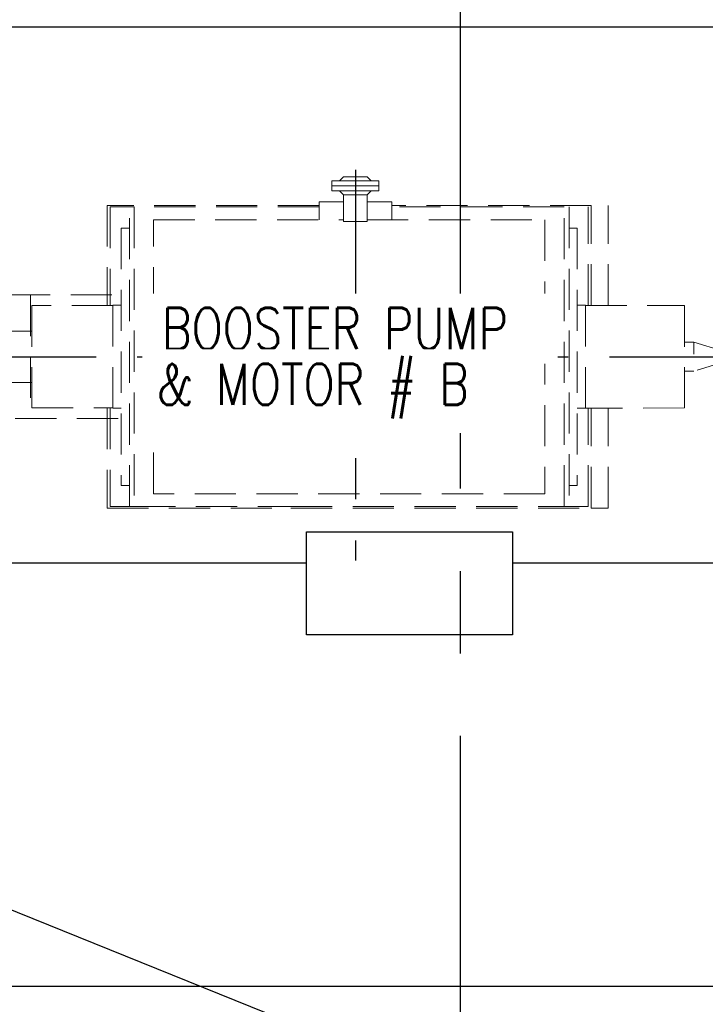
# Model space of a CAD drawing. Extents: x -7650383 to 4934791, y -114316 to 1826789.
# Tile 69 of 256: x 247252 to 250580, y 290512 to 295293. Entities that reach past the tile are written whole.
import ezdxf

# ---------------------------------------------------------------- set-up
doc = ezdxf.new("R2010")
doc.units = 0
doc.header["$LTSCALE"] = 800
doc.header["$MEASUREMENT"] = 0
doc.set_wipeout_variables(frame=1)
for name, pattern in [('CENTER', [2, 1.25, -0.25, 0.25, -0.25]), ('CENTER2', [1.125, 0.75, -0.125, 0.125, -0.125]), ('GTCHAIN', [24, 16, -3.2, 1.6, -3.2]), ('GTDASH', [12, 8, -4]), ('GTDOT', [6, 1.6, -4.4]), ('HIDDEN', [0.375, 0.25, -0.125])]:
    doc.linetypes.add(name, pattern=pattern)
for name, color, linetype in [('0-7-COL', 2, 'CENTER'), ('DIM', 4, 'CONTINUOUS'), ('EQP', 1, 'CONTINUOUS'), ('GRID', 8, 'CENTER'), ('HANGERS', 1, 'CONTINUOUS'), ('TEXT', 3, 'CONTINUOUS')]:
    doc.layers.add(name, color=color, linetype=linetype)
doc.layers.add('EQPT', color=8, linetype='HIDDEN', lineweight=9)
doc.styles.add('ROMANS', font='ISO9.shx', dxfattribs={"width": 0.8})
doc.styles.add('S1', font='SIMPLEX.SHX', dxfattribs={"height": 200})
doc.styles.add('S3', font='ROMANS1.SHX', dxfattribs={"width": 0.8})
doc.dimstyles.new('STANDARD$0', dxfattribs={"dimtxt": 250, "dimasz": 200, "dimexe": 0, "dimexo": 0, "dimgap": 100, "dimtad": 1, "dimdec": 0, "dimzin": 0, "dimdsep": 46, "dimtxsty": 'S1', "dimcen": 0, "dimadec": 0, "dimazin": 0, "dimtfac": 1, "dimtdec": 0, "dimtmove": 2, "dimatfit": 3, "dimfxl": 1, "dimtolj": 1, "dimtzin": 0, "dimarcsym": 0})

# ---------------------------------------------------------------- blocks, each defined once
blk = doc.blocks.new('*D354')
at = {"layer": 'DIM', "color": 9, "lineweight": -2, "transparency": 16777216}
for p, q in [((238261.1932794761, 292780.7436693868), (238261.1932794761, 290597.9235907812)), ((251731.1932794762, 292621.0390872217), (251731.1932794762, 290597.9235907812)), ((251431.1932794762, 290597.9235907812), (238561.1932794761, 290597.9235907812))]:
    blk.add_line(p, q, dxfattribs=at)
at = {"layer": 'DIM', "color": 9, "transparency": 16777216}
for points in [[(238561.1932794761, 290647.9235907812), (238561.1932794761, 290547.9235907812), (238261.1932794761, 290597.9235907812)], [(251431.1932794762, 290647.9235907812), (251431.1932794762, 290547.9235907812), (251731.1932794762, 290597.9235907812)]]:
    blk.add_solid(points, dxfattribs=at)
at = {"layer": 'DIM', "transparency": 16777216, "insert": (244996.1932794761, 290872.9235907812), "char_height": 350, "attachment_point": 5, "style": 'ROMANS'}
blk.add_mtext('\\A1;13470', dxfattribs=at)
blk = doc.blocks.new('BFP')
at = {"layer": '0-7-COL', "linetype": 'CENTER2', "ltscale": 2}
for p, q in [((63869.7873851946, 129129.8871447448), (63869.78738519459, 127233.0152213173)), ((61410.62811152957, 128221.7194425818), (62896.18390602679, 128221.7194425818)), ((63302.97412912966, 128221.7194425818), (68546.67125493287, 128221.7194425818))]:
    blk.add_line(p, q, dxfattribs=at)
at = {"layer": 'DIM', "color": 1, "flags": 128}
for points in [[(65844.78738519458, 127809.2194425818), (67709.78738519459, 127809.2194425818), (67709.78738519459, 128969.2194425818), (65844.78738519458, 128969.2194425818), (65844.78738519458, 129821.7194425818), (58039.78738519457, 129821.7194425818), (58039.78738519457, 129679.7194425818)], [(58039.78738519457, 127779.7194425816), (58039.78738519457, 127221.7194425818), (63632.78738519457, 127221.7194425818), (63632.78738519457, 127371.7194425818), (64632.78738519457, 127371.7194425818), (64632.78738519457, 127221.7194425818), (65844.78738519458, 127221.7194425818), (65844.78738519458, 127809.2194425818)]]:
    blk.add_lwpolyline(points, dxfattribs=at)
at = {"layer": 'DIM', "color": 1}
blk.add_lwpolyline([(63632.78738519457, 127371.7194425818), (64632.78738519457, 127371.7194425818), (64632.78738519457, 126871.7194425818), (63632.78738519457, 126871.7194425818)], close=True, dxfattribs=at)
at = {"layer": 'EQPT', "linetype": 'GTDASH'}
for p, q in [((63812.78738519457, 129095.6944586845), (63792.78738519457, 129075.6944586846)), ((63926.78738519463, 129095.6944586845), (63812.78738519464, 129095.6944586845)), ((63926.78738519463, 129095.6944586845), (63946.7873851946, 129075.6944586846)), ((63984.23738519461, 129075.6944586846), (63755.26238519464, 129075.6944586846)), ((63755.26238519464, 129075.6944586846), (63755.26238519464, 129051.6944586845)), ((63755.26238519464, 129027.6944586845), (63755.26238519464, 129051.6944586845)), ((63755.26238519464, 129051.6944586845), (63984.23738519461, 129051.6944586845)), ((63755.26238519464, 129051.6944586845), (63984.23738519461, 129051.6944586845)), ((63984.23738519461, 129051.6944586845), (63984.23738519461, 129075.6944586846)), ((63984.23738519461, 129051.6944586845), (63984.23738519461, 129027.6944586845)), ((63984.23738519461, 129027.6944586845), (63755.26238519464, 129027.6944586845)), ((63812.78738519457, 129007.6944586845), (63792.78738519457, 129027.6944586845)), ((63812.78738519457, 128877.6944586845), (63812.7873851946, 129007.6944586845)), ((63926.7873851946, 129007.6944586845), (63812.78738519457, 129007.6944586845)), ((63926.78738519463, 129007.6944586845), (63946.7873851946, 129027.6944586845)), ((63926.7873851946, 128877.6944586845), (63926.7873851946, 129007.6944586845)), ((63926.7873851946, 128877.6944586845), (63812.78738519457, 128877.6944586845))]:
    blk.add_line(p, q, dxfattribs=at)
at = {"layer": 'EQPT', "linetype": 'GTCHAIN'}
blk.add_line((63869.78738519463, 128877.6944586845), (63869.7873851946, 129051.6944586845), dxfattribs=at)
at = {"layer": 'EQPT'}
for p, q in [((63693.5373851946, 128956.6944586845), (62664.81238519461, 128956.6944586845)), ((62664.81238519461, 128956.6944586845), (62664.81238519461, 128470.5444586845)), ((62772.58738519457, 128948.7444586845), (62679.81238519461, 128948.7444586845)), ((62679.81238519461, 128948.7444586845), (62679.81238519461, 128470.5444586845)), ((62772.58738519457, 127494.7194586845), (62772.58738519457, 128948.7444586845)), ((62772.58738519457, 128948.7444586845), (62795.83738519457, 128948.7444586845)), ((63693.5373851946, 128948.7444586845), (62795.83738519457, 128948.7444586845)), ((62795.83738519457, 128948.7444586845), (62795.83738519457, 127494.7194586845)), ((63693.5373851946, 128973.0444586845), (63693.5373851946, 128886.9444586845)), ((63812.78738519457, 128973.0444586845), (63693.5373851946, 128973.0444586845)), ((63869.78738519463, 128973.0444586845), (63869.74988519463, 128973.0444586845)), ((64047.01238519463, 128973.0444586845), (63926.7873851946, 128973.0444586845)), ((64047.01238519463, 128886.9444586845), (64047.01238519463, 128973.0444586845)), ((65014.78738519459, 128956.6944586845), (64047.01238519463, 128956.6944586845)), ((64883.83738519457, 128948.7444586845), (64047.01238519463, 128948.7444586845)), ((64883.83738519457, 127494.7194586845), (64883.83738519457, 128948.7444586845)), ((64907.01238519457, 128948.7444586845), (64907.01238519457, 127494.7194586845)), ((64999.78738519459, 128470.5444586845), (64999.78738519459, 128948.7444586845)), ((65014.78738519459, 128470.5444586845), (65014.78738519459, 128956.6944586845)), ((65097.28738519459, 128470.5444586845), (65097.28738519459, 128956.6944586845)), ((62772.58738519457, 128846.7444586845), (62732.68738519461, 128846.7444586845)), ((62732.68738519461, 128846.7444586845), (62732.68738519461, 127596.7194586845)), ((62889.7373851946, 127556.5194586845), (62889.7373851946, 128886.9444586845)), ((62889.7373851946, 128886.9444586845), (63812.78738519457, 128886.9444586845)), ((63869.74988519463, 128886.9444586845), (63869.78738519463, 128886.9444586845)), ((63926.7873851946, 128886.9444586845), (64789.86238519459, 128886.9444586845)), ((64789.86238519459, 128886.9444586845), (64789.86238519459, 127556.5194586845)), ((64907.01238519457, 128846.7444586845), (64946.9873851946, 128846.7444586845)), ((64946.9873851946, 128846.7444586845), (64946.9873851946, 127596.7194586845)), ((61587.76238519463, 128521.6944586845), (62718.2373851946, 128521.6944586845)), ((62292.51238519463, 128521.6944586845), (62292.51238519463, 127921.6944586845)), ((62692.48738519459, 128470.5444586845), (62299.78738519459, 128470.5444586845)), ((62299.78738519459, 128470.5444586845), (62299.78738519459, 127972.9194586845)), ((62732.68738519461, 128471.7444586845), (62692.71238519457, 128471.7444586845)), ((62692.71238519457, 128471.7444586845), (62692.71238519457, 127971.7194586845)), ((64946.9873851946, 128471.7444586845), (64986.88738519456, 128471.7444586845)), ((64986.88738519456, 128471.7444586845), (64986.88738519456, 127971.7194586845)), ((64986.88738519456, 128470.5444586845), (65467.23738519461, 128470.5444586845)), ((65467.23738519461, 128470.5444586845), (65467.23738519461, 127972.9194586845)), ((62292.51238519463, 128346.1194586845), (62299.78738519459, 128346.1194586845)), ((65467.23738519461, 128291.6694586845), (65512.87488519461, 128291.6694586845)), ((65512.87488519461, 128151.7944586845), (65467.23738519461, 128151.7944586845)), ((62292.51238519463, 128097.2694586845), (62299.78738519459, 128097.2694586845)), ((62299.78738519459, 127972.9194586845), (62692.48738519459, 127972.9194586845)), ((62664.81238519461, 127972.9194586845), (62664.81238519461, 127486.6944586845)), ((62679.81238519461, 127972.9194586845), (62679.81238519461, 127494.7194586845)), ((62692.71238519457, 127971.7194586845), (62732.68738519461, 127971.7194586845)), ((64986.88738519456, 127971.7194586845), (64946.9873851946, 127971.7194586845)), ((65467.23738519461, 127972.9194586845), (64986.88738519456, 127971.7194586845)), ((64999.78738519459, 127494.7194586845), (64999.78738519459, 127972.9194586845)), ((65014.78738519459, 127486.6944586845), (65014.78738519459, 127972.9194586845)), ((65097.28738519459, 127486.6944586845), (65097.28738519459, 127972.9194586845)), ((62718.2373851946, 127921.6944586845), (61587.76238519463, 127921.6944586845)), ((62732.68738519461, 127596.7194586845), (62772.58738519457, 127596.7194586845)), ((64789.86238519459, 127556.5194586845), (62889.7373851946, 127556.5194586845)), ((64946.9873851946, 127596.7194586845), (64907.01238519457, 127596.7194586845)), ((62664.81238519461, 127486.6944586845), (63663.06238519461, 127486.6944586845)), ((62679.81238519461, 127494.7194586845), (62772.58738519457, 127494.7194586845)), ((62795.83738519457, 127494.7194586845), (62772.58738519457, 127494.7194586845)), ((62795.83738519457, 127494.7194586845), (63663.06238519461, 127494.7194586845)), ((63556.78738519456, 127494.7194586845), (64883.83738519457, 127494.7194586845)), ((63556.78738519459, 127486.6944586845), (65014.78738519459, 127486.6944586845)), ((64907.01238519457, 127494.7194586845), (64883.83738519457, 127494.7194586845)), ((64907.01238519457, 127494.7194586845), (64999.78738519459, 127494.7194586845)), ((65014.78738519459, 127486.6944586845), (65097.28738519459, 127486.6944586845))]:
    blk.add_line(p, q, dxfattribs=at)
at = {"layer": 'EQPT', "linetype": 'GTDOT'}
for p, q in [((62292.51238519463, 128346.1194586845), (62100.13738519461, 128346.1194586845)), ((62100.13738519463, 128097.2694586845), (62292.51238519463, 128097.2694586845))]:
    blk.add_line(p, q, dxfattribs=at)
at = {"layer": 'EQPT', "flags": 128}
blk.add_lwpolyline([(65649.78738519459, 128249.7444586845), (65512.87488519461, 128291.6694586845), (65512.87488519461, 128151.7944586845), (65649.78738519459, 128193.7194586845), (65649.78738519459, 128249.7444586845)], dxfattribs=at)

msp = doc.modelspace()

# ---------------------------------------------------------------- linework, layer by layer
at = {"layer": 'GRID', "linetype": 'CENTER2', "ltscale": 4}
msp.add_line((249391.1932824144, 253415.9652523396), (249391.1932735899, 300967.442891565), dxfattribs=at)

# ---------------------------------------------------------------- block references
at = {"layer": 'EQP'}
msp.add_blockref('BFP', (185011.4058942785, 165434.7219726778), dxfattribs=at)

# ---------------------------------------------------------------- dimensions: what is measured, and where the dimension line sits
at = {"layer": 'DIM'}
dim = msp.add_linear_dim(base=(238261.1932794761, 290597.9235907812), p1=(251731.1932794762, 292621.0390872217), p2=(238261.1932794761, 292780.7436693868), dimstyle='STANDARD$0', override={"dimtxt": 350, "dimasz": 300, "dimtxsty": 'ROMANS', "dimclrd": 9, "dimclre": 9, "dimclrt": 256, "dimtix": 1, "dimatfit": 0, "dimfxl": 0}, dxfattribs=at)
dim.commit()
dim.dimension.update_dxf_attribs({"geometry": '*D354', "text_midpoint": (244996.1932794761, 290872.9235907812)})

# ---------------------------------------------------------------- next in the draw order: wipeouts: each hides what was drawn before it
msp.add_wipeout([(247872.4946268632, 293623.1985120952), (249863.92319829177, 293623.1985120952), (249863.92319829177, 293963.19851209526), (247872.4946268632, 293963.19851209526)]).dxf.layer = 'TEXT'

# ---------------------------------------------------------------- next in the draw order: texts
at = {"layer": 'TEXT', "style": 'S3', "width": 0.8}
msp.add_text('BOOSTER PUMP', height=200, dxfattribs=at).set_placement((247942.4946268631, 293693.1985120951))

# ---------------------------------------------------------------- next in the draw order: wipeouts: each hides what was drawn before it
msp.add_wipeout([(247846.3359916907, 293286.03352267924), (249685.38361073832, 293286.03352267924), (249685.38361073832, 293692.7001893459), (247846.3359916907, 293692.7001893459)]).dxf.layer = 'TEXT'

# ---------------------------------------------------------------- next in the draw order: linework, layer by layer
at = {"layer": 'HANGERS', "flags": 128}
msp.add_lwpolyline([(258771.9368310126, 304043.316205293), (247428.4607304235, 296330.3222114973), (260898.4607278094, 296330.3222114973), (256868.756679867, 287847.9307428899), (254934.2731272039, 287847.9307428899), (233958.4607304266, 296330.3222114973), (218302.3288027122, 272900.3268364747), (228301.2805909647, 270706.6048397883), (244270.2750856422, 270673.2099397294), (251935.402811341, 276698.9765425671), (256599.6442962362, 269508.5730431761), (266050.3188481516, 269508.5730431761)], dxfattribs=at)

# ---------------------------------------------------------------- next in the draw order: texts
at = {"layer": 'TEXT', "style": 'S3', "width": 0.8}
msp.add_text('& MOTOR # B', height=200, dxfattribs=at).set_placement((247916.3359916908, 293422.700189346))

doc.saveas('drawing.dxf')
